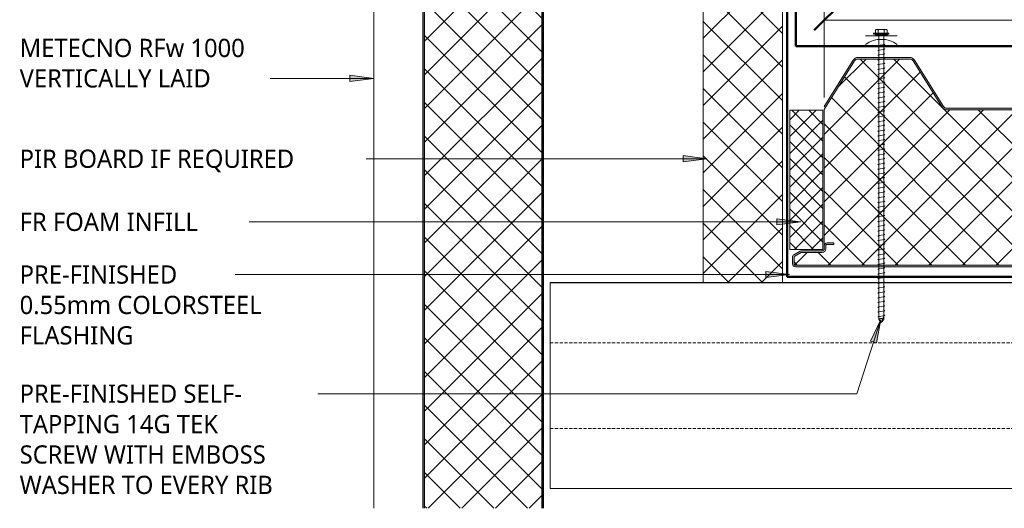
# Model space of a CAD drawing. Header units: millimetres. Extents: x -437 to 1002, y -5 to 689.
# Tile 1 of 5: x -437 to 185, y -5 to 303. Entities that reach past the tile are written whole.
import ezdxf

# ---------------------------------------------------------------- set-up
doc = ezdxf.new("R2010")
doc.units = ezdxf.units.MM
doc.linetypes.add('Dash Short', pattern=[3, 2, -1])
for name, color, linetype, lineweight in [('A-ANNO-DIMS', 211, 'Continuous', 9), ('A-ANNO-DIMS-5', 211, 'Continuous', 9), ('A-DETL', 90, 'Continuous', 13), ('A-DETL-GENF', 92, 'Continuous', 13), ('G-ANNO-TEXT', 231, 'Continuous', 9)]:
    doc.layers.add(name, color=color, linetype=linetype, lineweight=lineweight)
doc.styles.add('Yu Gothic', font='Yu Gothic.ttf', dxfattribs={"height": 11.5})
doc.styles.add('Yu Gothic_1', font='Yu Gothic.ttf', dxfattribs={"height": 10})
doc.dimstyles.new('Diagonal_2', dxfattribs={"dimscale": 304.8, "dimtxt": 11.609035, "dimasz": 0.04101, "dimexe": 0.03937, "dimexo": 0.024606, "dimgap": 0.024606, "dimtad": 1, "dimdec": 0, "dimzin": 0, "dimdsep": 46, "dimtxsty": 'Yu Gothic_1', "dimblk1": 'OBLIQUE', "dimblk2": 'OBLIQUE', "dimsah": 1, "dimcen": 0.09, "dimazin": 0, "dimtfac": 1, "dimtdec": 4, "dimtix": 1, "dimtmove": 2, "dimatfit": 3, "dimfxl": 1, "dimtvp": 1, "dimtfill": 1, "dimtolj": 1, "dimtzin": 0, "dimarcsym": 2})

# ---------------------------------------------------------------- blocks, each defined once
blk = doc.blocks.new('Metecno RFw 1000 - FLAT FINISH - RFw 1000 100mm - FLAT-4181614-07  BARGE_PARAPET DETAIL2')
at = {"layer": 'A-DETL-GENF'}
h = blk.add_hatch(color=256, dxfattribs=at)
h.paths.add_polyline_path([(1009.07, 0), (367.69, 0), (367.69, -1), (1018.41, -1.03), (1018.77, -1.23), (1018.97, -1.59), (1019, -1.8), (1018.97, -6.17), (1018.77, -6.53), (1018.6, -6.65), (1014.54, -9), (1001.2, -9), (1000.63, -9.07), (1000.1, -9.29), (999.64, -9.64), (999.29, -10.1), (999.07, -10.63), (999, -11.2), (998.97, -13.41), (998.77, -13.76), (998.41, -13.97), (998.2, -14), (994, -14), (994, -15), (998.41, -14.97), (998.67, -14.94), (999.1, -14.76), (999.47, -14.47), (999.84, -13.89), (999.94, -13.67), (1000, -13.2), (1000.04, -10.89), (1000.16, -10.6), (1000.35, -10.35), (1000.65, -10.14), (1000.89, -10.04), (1001.2, -10), (1014.54, -9.97), (1014.79, -9.94), (1015.22, -9.76), (1019.1, -7.52), (1019.47, -7.23), (1019.84, -6.65), (1019.94, -6.43), (1020, -5.96), (1020, -1.8), (1019.9, -1.23), (1019.76, -0.9), (1019.47, -0.53), (1019, -0.2), (1018.6, -0.05), (1018.2, 0)])
h.paths.add_polyline_path([(879.95, -99), (879.19, -99.07), (878.46, -99.29), (876.68, -100), (862.07, -100), (860.28, -99.29), (859.55, -99.07), (858.79, -99), (815.95, -99), (815.19, -99.07), (814.46, -99.29), (812.68, -100), (798.07, -100), (796.28, -99.29), (795.55, -99.07), (794.79, -99), (752.04, -99), (751.18, -99.11), (750.39, -99.43), (749.69, -99.93), (749.15, -100.6), (730.91, -129.78), (730.5, -130.29), (729.97, -130.67), (729.36, -130.92), (728.71, -131), (696.04, -131), (695.38, -130.92), (694.77, -130.67), (694.25, -130.29), (693.83, -129.78), (675.59, -100.6), (675.05, -99.93), (674.36, -99.43), (673.56, -99.11), (672.71, -99), (629.95, -99), (629.19, -99.07), (628.46, -99.29), (626.68, -100), (612.07, -100), (610.28, -99.29), (609.55, -99.07), (608.79, -99), (565.95, -99), (565.19, -99.07), (564.46, -99.29), (562.68, -100), (548.07, -100), (546.28, -99.29), (545.55, -99.07), (544.79, -99), (502.04, -99), (501.18, -99.11), (500.39, -99.43), (499.69, -99.93), (499.15, -100.6), (480.91, -129.78), (480.5, -130.29), (479.97, -130.67), (479.36, -130.92), (478.71, -131), (446.04, -131), (445.38, -130.92), (444.77, -130.67), (444.25, -130.29), (443.83, -129.78), (425.59, -100.6), (425.05, -99.93), (424.36, -99.43), (423.56, -99.11), (422.71, -99), (379.95, -99), (379.19, -99.07), (378.46, -99.29), (376.68, -100), (367.69, -100), (367.69, -101), (376.86, -100.95), (377.41, -100.79), (379.38, -100.05), (379.95, -100), (422.71, -100), (423.31, -100.08), (423.87, -100.3), (424.36, -100.66), (424.74, -101.13), (442.98, -130.31), (443.56, -131.01), (444.29, -131.55), (445.13, -131.89), (446.04, -132), (478.71, -132), (479.61, -131.89), (480.5, -131.52), (481.2, -131), (481.76, -130.31), (500, -101.13), (500.39, -100.66), (500.87, -100.3), (501.43, -100.08), (502.04, -100), (545.36, -100.05), (546.28, -100.36), (547.88, -100.95), (548.45, -101), (562.86, -100.95), (563.41, -100.79), (565.38, -100.05), (565.95, -100), (609.36, -100.05), (610.28, -100.36), (611.88, -100.95), (612.45, -101), (626.86, -100.95), (627.41, -100.79), (629.38, -100.05), (629.95, -100), (672.71, -100), (673.31, -100.08), (673.87, -100.3), (674.36, -100.66), (674.74, -101.13), (692.98, -130.31), (693.56, -131.01), (694.29, -131.55), (695.13, -131.89), (696.04, -132), (728.71, -132), (729.61, -131.89), (730.45, -131.55), (731.2, -131), (731.76, -130.31), (750, -101.13), (750.39, -100.66), (750.87, -100.3), (751.43, -100.08), (752.04, -100), (795.36, -100.05), (796.28, -100.36), (797.88, -100.95), (798.45, -101), (812.86, -100.95), (813.41, -100.79), (815.38, -100.05), (815.95, -100), (859.36, -100.05), (860.28, -100.36), (861.88, -100.95), (862.45, -101), (876.86, -100.95), (877.41, -100.79), (879.38, -100.05), (879.95, -100), (922.71, -100), (923.31, -100.08), (923.87, -100.3), (924.36, -100.66), (924.89, -101.36), (942.98, -130.31), (943.56, -131.01), (944.29, -131.55), (945.13, -131.89), (946.04, -132), (978.71, -132), (979.61, -131.89), (980.45, -131.55), (981.19, -131.01), (981.76, -130.31), (1000, -101.13), (999.15, -100.6), (980.91, -129.78), (980.5, -130.29), (979.97, -130.67), (979.36, -130.92), (978.71, -131), (946.04, -131), (945.38, -130.92), (944.77, -130.67), (944.25, -130.29), (943.83, -129.78), (925.59, -100.6), (924.89, -99.82), (924.36, -99.43), (923.56, -99.11), (922.71, -99)])
h = blk.add_hatch(dxfattribs=at)
h.set_pattern_fill('FP_4', color=256, style=0, pattern_type=2)
h.set_pattern_definition([(225, (1071.087, 147.553), (10.6066, -10.6066), []), (315, (1071.087, 147.553), (10.6066, 10.6066), [])])
h.paths.add_polyline_path([(1018.2, -1), (367.69, -1), (367.69, -100), (376.68, -100), (378.46, -99.29), (379.19, -99.07), (379.95, -99), (422.71, -99), (423.56, -99.11), (424.36, -99.43), (425.05, -99.93), (425.59, -100.6), (443.83, -129.78), (444.25, -130.29), (444.77, -130.67), (445.38, -130.92), (446.04, -131), (478.71, -131), (479.36, -130.92), (479.97, -130.67), (480.5, -130.29), (480.91, -129.78), (499.15, -100.6), (499.69, -99.93), (500.39, -99.43), (501.18, -99.11), (502.04, -99), (544.79, -99), (545.55, -99.07), (546.28, -99.29), (548.07, -100), (562.68, -100), (564.46, -99.29), (565.19, -99.07), (565.95, -99), (608.79, -99), (609.55, -99.07), (610.28, -99.29), (612.07, -100), (626.68, -100), (628.46, -99.29), (629.19, -99.07), (629.95, -99), (672.71, -99), (673.56, -99.11), (674.36, -99.43), (675.05, -99.93), (675.59, -100.6), (693.83, -129.78), (694.25, -130.29), (694.77, -130.67), (695.38, -130.92), (696.04, -131), (728.71, -131), (729.36, -130.92), (729.97, -130.67), (730.5, -130.29), (730.91, -129.78), (749.15, -100.6), (749.69, -99.93), (750.39, -99.43), (751.18, -99.11), (752.04, -99), (794.79, -99), (795.55, -99.07), (796.28, -99.29), (798.07, -100), (812.68, -100), (814.46, -99.29), (815.19, -99.07), (815.95, -99), (858.79, -99), (859.55, -99.07), (860.28, -99.29), (862.07, -100), (876.68, -100), (878.46, -99.29), (879.19, -99.07), (879.95, -99), (922.71, -99), (923.56, -99.11), (924.36, -99.43), (925.05, -99.93), (925.59, -100.6), (943.83, -129.78), (944.25, -130.29), (944.77, -130.67), (945.38, -130.92), (946.04, -131), (978.71, -131), (979.36, -130.92), (979.97, -130.67), (980.5, -130.29), (980.91, -129.78), (1000, -99.24), (1000, -13.2), (999.94, -13.67), (999.76, -14.1), (999.47, -14.47), (999.1, -14.76), (998.67, -14.94), (998.2, -15), (994, -15), (994, -14), (998.41, -13.97), (998.77, -13.76), (998.89, -13.6), (999, -13.2), (999, -11.2), (999.07, -10.63), (999.29, -10.1), (999.64, -9.64), (1000.1, -9.29), (1000.65, -9.07), (1001.2, -9), (1014.54, -9), (1018.77, -6.53), (1018.89, -6.36), (1019, -5.96), (1019, -1.8), (1018.89, -1.4), (1018.6, -1.11), (1018.41, -1.03)])
for p, q in [((1018.2, 0), (367.69, 0)), ((1018.2, -1), (367.69, -1)), ((1019, -5.96), (1019, -1.8)), ((1020, -5.96), (1020, -1.8)), ((999, -13.2), (999, -11.2)), ((1000, -13.2), (1000, -11.2)), ((1001.2, -9), (1014.54, -9)), ((1001.2, -10), (1014.32, -10)), ((1014.54, -9), (1018.6, -6.65)), ((1015.22, -9.76), (1019.1, -7.52)), ((994, -15), (994, -14)), ((994, -14), (998.2, -14)), ((998.2, -15), (994, -15)), ((1000, -99.24), (1000, -13.2)), ((879.95, -99), (922.71, -99)), ((980.91, -129.78), (1000, -99.24)), ((879.95, -100), (922.71, -100)), ((924.74, -101.13), (942.98, -130.31)), ((925.59, -100.6), (943.83, -129.78)), ((981.76, -130.31), (1000, -101.13)), ((1000, -101.13), (999.15, -100.6)), ((946.04, -131), (978.71, -131)), ((946.04, -132), (978.71, -132))]:
    blk.add_line(p, q, dxfattribs=at)
for centre, radius, start, end in [((1018.2, -1.8), 1.8, 360, 90), ((1018.2, -1.8), 0.8, 360, 90), ((1018.2, -5.96), 0.8, 300, 0), ((1018.2, -1.8), 0.8, 360, 30), ((1018.2, -5.96), 0.8, 330, 0), ((1018.2, -5.96), 1.8, 300, 360), ((1001.2, -11.2), 2.2, 90, 180), ((1001.2, -11.2), 1.2, 90, 180), ((1014.32, -8.2), 1.8, 270, 300), ((998.2, -13.2), 1.8, 270, 360), ((998.2, -13.2), 0.8, 270, 0), ((998.2, -13.2), 0.8, 330, 0), ((922.71, -102.4), 3.4, 32.00538, 90), ((922.71, -102.4), 2.4, 32.00538, 90), ((946.04, -128.4), 3.6, 212.00538, 270), ((946.04, -128.4), 2.6, 212.00538, 270), ((978.71, -128.4), 2.6, 270, 327.99462), ((978.71, -128.4), 3.6, 270, 327.99462)]:
    blk.add_arc(centre, radius, start, end, dxfattribs=at)
blk = doc.blocks.new('Thermospan Insulated Panel3 - 75mm-4395490-07  BARGE_PARAPET DETAIL2')
at = {"layer": 'A-DETL-GENF'}
h = blk.add_hatch(color=256, dxfattribs=at)
h.paths.add_polyline_path([(233.77, -31.26), (233.77, -32), (702.23, -32), (702.23, -31), (233.77, -31)])
h.paths.add_polyline_path([(756.22, -31.88), (756.22, -32), (860, -32), (860, -31), (756.22, -31)])
h = blk.add_hatch(dxfattribs=at)
h.set_pattern_fill('FP_6', color=256, style=0, pattern_type=2)
h.set_pattern_definition([(315, (238.622, -213.135), (10.6066, 10.6066), []), (45, (238.622, -213.135), (-10.6066, 10.6066), [])])
h.paths.add_polyline_path([(233.77, -32), (233.77, -106), (702.23, -106), (702.23, -32), (356.19, -32)])
h.paths.add_polyline_path([(756.22, -106), (860, -106), (860, -32), (756.22, -32), (756.22, -89.97)])
h = blk.add_hatch(color=256, dxfattribs=at)
h.paths.add_polyline_path([(233.77, -106), (233.77, -107), (702.23, -107), (702.23, -106), (356.19, -106)])
h.paths.add_polyline_path([(756.22, -106), (756.22, -107), (860, -107), (860, -106), (766.43, -106)])
for p, q in [((233.77, 0), (702.23, 0)), ((756.22, 0), (860, 0)), ((860, 0), (860, -107)), ((702.23, -32), (233.77, -32)), ((813.39, -32), (756.22, -32)), ((835.6, -32), (813.39, -32)), ((860, -32), (835.6, -32))]:
    blk.add_line(p, q, dxfattribs=at)
at = {"layer": 'A-DETL-GENF', "lineweight": 25}
for p, q in [((702.23, -31), (233.77, -31)), ((813.39, -31), (756.22, -31)), ((835.6, -31), (813.39, -31)), ((860, -31), (835.6, -31)), ((702.23, -106), (233.77, -106)), ((233.77, -107), (702.23, -107)), ((860, -106), (756.22, -106)), ((756.22, -107), (860, -107))]:
    blk.add_line(p, q, dxfattribs=at)
blk = doc.blocks.new('Screw emboss washer 01 - Screw emboss washer 01-4734844-07  BARGE_PARAPET DETAIL2')
at = {"layer": 'A-DETL-GENF'}
blk.add_hatch(color=256, dxfattribs=at).paths.add_polyline_path([(3.67, 3.59), (3.67, 4.59), (-3.67, 4.59), (-3.67, 3.59)])
for p, q in [((-3.67, 5.09), (-3.67, 7.07)), ((-2.76, 7.57), (2.76, 7.57)), ((-1.85, 5.09), (-1.85, 7.07)), ((1.85, 5.09), (1.85, 7.07)), ((3.67, 5.09), (3.67, 7.07)), ((0, 3.59), (-10, 3.59)), ((4.79, 5.09), (-4.79, 5.09)), ((-4.79, 5.09), (-4.79, 4.59)), ((-3.67, 4.59), (-4.79, 4.59)), ((3.67, 4.59), (-3.67, 4.59)), ((-3.67, 4.59), (-3.67, 3.59)), ((-3.67, 3.59), (3.67, 3.59)), ((-1.6, 3.59), (-1.6, -175.34)), ((0, 3.59), (10, 3.59)), ((1.6, -175.34), (1.6, 3.59)), ((4.79, 4.59), (3.67, 4.59)), ((3.67, 3.59), (3.67, 4.59)), ((4.79, 4.59), (4.79, 5.09)), ((2.17, -1.91), (-2.17, -2.67)), ((-2.17, -2.67), (-1.6, -3)), ((2.17, -4.91), (-2.17, -5.67)), ((-2.17, -5.67), (-1.6, -6)), ((1.6, -1.58), (2.17, -1.91)), ((1.6, -4.58), (2.17, -4.91)), ((2.17, -7.91), (-2.17, -8.67)), ((-2.17, -8.67), (-1.6, -9)), ((2.17, -10.91), (-2.17, -11.67)), ((-2.17, -11.67), (-1.6, -12)), ((1.6, -7.58), (2.17, -7.91)), ((1.6, -10.58), (2.17, -10.91)), ((2.17, -13.91), (-2.17, -14.67)), ((-2.17, -14.67), (-1.6, -15)), ((2.17, -16.91), (-2.17, -17.67)), ((-2.17, -17.67), (-1.6, -18)), ((1.6, -13.58), (2.17, -13.91)), ((1.6, -16.58), (2.17, -16.91)), ((2.17, -19.91), (-2.17, -20.67)), ((-2.17, -20.67), (-1.6, -21)), ((2.17, -22.91), (-2.17, -23.67)), ((-2.17, -23.67), (-1.6, -24)), ((1.6, -19.58), (2.17, -19.91)), ((1.6, -22.58), (2.17, -22.91)), ((2.17, -25.91), (-2.17, -26.67)), ((-2.17, -26.67), (-1.6, -27)), ((2.17, -28.91), (-2.17, -29.67)), ((-2.17, -29.67), (-1.6, -30)), ((1.6, -25.58), (2.17, -25.91)), ((1.6, -28.58), (2.17, -28.91)), ((2.17, -31.91), (-2.17, -32.67)), ((-2.17, -32.67), (-1.6, -33)), ((2.17, -34.91), (-2.17, -35.67)), ((-2.17, -35.67), (-1.6, -36)), ((1.6, -31.58), (2.17, -31.91)), ((1.6, -34.58), (2.17, -34.91)), ((2.17, -37.91), (-2.17, -38.67)), ((-2.17, -38.67), (-1.6, -39)), ((2.17, -40.91), (-2.17, -41.67)), ((-2.17, -41.67), (-1.6, -42)), ((1.6, -37.58), (2.17, -37.91)), ((1.6, -40.58), (2.17, -40.91)), ((2.17, -43.91), (-2.17, -44.67)), ((-2.17, -44.67), (-1.6, -45)), ((2.17, -46.91), (-2.17, -47.67)), ((-2.17, -47.67), (-1.6, -48)), ((1.6, -43.58), (2.17, -43.91)), ((1.6, -46.58), (2.17, -46.91)), ((1.6, -49.58), (2.17, -49.91)), ((2.17, -49.91), (-2.17, -50.67)), ((-2.17, -50.67), (-1.6, -51)), ((2.17, -52.91), (-2.17, -53.67)), ((-2.17, -53.67), (-1.6, -54)), ((2.17, -55.91), (-2.17, -56.67)), ((1.6, -52.58), (2.17, -52.91)), ((1.6, -55.58), (2.17, -55.91)), ((-2.17, -56.67), (-1.6, -57)), ((2.17, -58.91), (-2.17, -59.67)), ((-2.17, -59.67), (-1.6, -60)), ((2.17, -61.91), (-2.17, -62.67)), ((1.6, -58.58), (2.17, -58.91)), ((1.6, -61.58), (2.17, -61.91)), ((-2.17, -62.67), (-1.6, -63)), ((2.17, -64.91), (-2.17, -65.67)), ((-2.17, -65.67), (-1.6, -66)), ((2.17, -67.91), (-2.17, -68.67)), ((1.6, -64.58), (2.17, -64.91)), ((1.6, -67.58), (2.17, -67.91)), ((-2.17, -68.67), (-1.6, -69)), ((2.17, -70.91), (-2.17, -71.67)), ((-2.17, -71.67), (-1.6, -72)), ((2.17, -73.91), (-2.17, -74.67)), ((1.6, -70.58), (2.17, -70.91)), ((1.6, -73.58), (2.17, -73.91)), ((-2.17, -74.67), (-1.6, -75)), ((2.17, -76.91), (-2.17, -77.67)), ((-2.17, -77.67), (-1.6, -78)), ((2.17, -79.91), (-2.17, -80.67)), ((-2.17, -80.67), (-1.6, -81)), ((1.6, -76.58), (2.17, -76.91)), ((1.6, -79.58), (2.17, -79.91)), ((2.17, -82.91), (-2.17, -83.67)), ((-2.17, -83.67), (-1.6, -84)), ((2.17, -85.91), (-2.17, -86.67)), ((-2.17, -86.67), (-1.6, -87)), ((1.6, -82.58), (2.17, -82.91)), ((1.6, -85.58), (2.17, -85.91)), ((2.17, -88.91), (-2.17, -89.67)), ((-2.17, -89.67), (-1.6, -90)), ((2.17, -91.91), (-2.17, -92.67)), ((-2.17, -92.67), (-1.6, -93)), ((1.6, -88.58), (2.17, -88.91)), ((1.6, -91.58), (2.17, -91.91)), ((2.17, -94.91), (-2.17, -95.67)), ((-2.17, -95.67), (-1.6, -96)), ((2.17, -97.91), (-2.17, -98.67)), ((-2.17, -98.67), (-1.6, -99)), ((1.6, -94.58), (2.17, -94.91)), ((1.6, -97.58), (2.17, -97.91)), ((2.17, -100.91), (-2.17, -101.67)), ((-2.17, -101.67), (-1.6, -102)), ((2.17, -103.91), (-2.17, -104.67)), ((-2.17, -104.67), (-1.6, -105)), ((1.6, -100.58), (2.17, -100.91)), ((1.6, -103.58), (2.17, -103.91)), ((2.17, -106.91), (-2.17, -107.67)), ((-2.17, -107.67), (-1.6, -108)), ((2.17, -109.91), (-2.17, -110.67)), ((-2.17, -110.67), (-1.6, -111)), ((1.6, -106.58), (2.17, -106.91)), ((1.6, -109.58), (2.17, -109.91)), ((2.17, -112.91), (-2.17, -113.67)), ((-2.17, -113.67), (-1.6, -114)), ((2.17, -115.91), (-2.17, -116.67)), ((-2.17, -116.67), (-1.6, -117)), ((1.6, -112.58), (2.17, -112.91)), ((1.6, -115.58), (2.17, -115.91)), ((2.17, -118.91), (-2.17, -119.67)), ((-2.17, -119.67), (-1.6, -120)), ((2.17, -121.91), (-2.17, -122.67)), ((-2.17, -122.67), (-1.6, -123)), ((1.6, -118.58), (2.17, -118.91)), ((1.6, -121.58), (2.17, -121.91)), ((2.17, -124.91), (-2.17, -125.67)), ((-2.17, -125.67), (-1.6, -126)), ((2.17, -127.91), (-2.17, -128.67)), ((-2.17, -128.67), (-1.6, -129)), ((1.6, -124.58), (2.17, -124.91)), ((1.6, -127.58), (2.17, -127.91)), ((2.17, -130.91), (-2.17, -131.67)), ((-2.17, -131.67), (-1.6, -132)), ((2.17, -133.91), (-2.17, -134.67)), ((-2.17, -134.67), (-1.6, -135)), ((1.6, -130.58), (2.17, -130.91)), ((1.6, -133.58), (2.17, -133.91)), ((1.6, -136.58), (2.17, -136.91)), ((2.17, -136.91), (-2.17, -137.67)), ((-2.17, -137.67), (-1.6, -138)), ((2.17, -139.91), (-2.17, -140.67)), ((-2.17, -140.67), (-1.6, -141)), ((2.17, -142.91), (-2.17, -143.67)), ((1.6, -139.58), (2.17, -139.91)), ((1.6, -142.58), (2.17, -142.91)), ((-2.17, -143.67), (-1.6, -144)), ((2.17, -145.91), (-2.17, -146.67)), ((-2.17, -146.67), (-1.6, -147)), ((2.17, -148.91), (-2.17, -149.67)), ((1.6, -145.58), (2.17, -145.91)), ((1.6, -148.58), (2.17, -148.91)), ((-2.17, -149.67), (-1.6, -150)), ((2.17, -151.91), (-2.17, -152.67)), ((-2.17, -152.67), (-1.6, -153)), ((2.17, -154.91), (-2.17, -155.67)), ((1.6, -151.58), (2.17, -151.91)), ((1.6, -154.58), (2.17, -154.91)), ((-2.17, -155.67), (-1.6, -156)), ((2.17, -157.91), (-2.17, -158.67)), ((-2.17, -158.67), (-1.6, -159)), ((2.17, -160.91), (-2.17, -161.67)), ((1.6, -157.58), (2.17, -157.91)), ((1.6, -160.58), (2.17, -160.91)), ((-2.17, -161.67), (-1.6, -162)), ((2.17, -163.91), (-2.17, -164.67)), ((-2.17, -164.67), (-1.6, -165)), ((2.17, -166.91), (-2.17, -167.67)), ((-2.17, -167.67), (-1.6, -168)), ((1.6, -163.58), (2.17, -163.91)), ((1.6, -166.58), (2.17, -166.91)), ((2.17, -169.91), (-2.17, -170.67)), ((-2.17, -170.67), (-1.6, -171)), ((2.17, -172.91), (-2.17, -173.67)), ((-2.17, -173.67), (-1.6, -174)), ((0, -177.24), (1.6, -173.29)), ((1.6, -169.58), (2.17, -169.91)), ((1.6, -172.58), (2.17, -172.91)), ((-1.6, -175.34), (0, -177.24)), ((1.6, -175.34), (0, -177.24))]:
    blk.add_line(p, q, dxfattribs=at)
for centre, radius, start, end in [((-2.76, 6.49), 1.08, 32.38007, 147.61993), ((0, 3.9), 3.67, 59.72736, 120.27264), ((2.76, 6.49), 1.08, 32.38007, 147.61993), ((0, -16.12), 17.4, 54.91533, 125.08467), ((0.08, -177.97), 3.11, 74.30592, 122.49751)]:
    blk.add_arc(centre, radius, start, end, dxfattribs=at)
blk = doc.blocks.new('DIMBLOCK7-07  BARGE_PARAPET DETAIL2')
at = {"layer": 'A-ANNO-DIMS-5'}
for p, q in [((71.09, 303.01), (71.09, 315.01)), ((270.77, 303.01), (270.77, 315.01)), ((71.09, 303.01), (270.77, 303.01)), ((71.09, 303.01), (71.09, 254.29)), ((270.77, 303.01), (270.77, 294.2))]:
    blk.add_line(p, q, dxfattribs=at)
at = {"layer": 'A-ANNO-DIMS-5', "lineweight": 50}
for p, q in [((71.09, 303.01), (77.34, 309.26)), ((270.77, 303.01), (277.02, 309.26)), ((71.09, 303.01), (64.84, 296.76)), ((270.77, 303.01), (264.52, 296.76))]:
    blk.add_line(p, q, dxfattribs=at)
at = {"layer": 'A-ANNO-DIMS-5', "color": 0, "insert": (137.29, 334.11), "char_height": 10, "width": 89.5261, "attachment_point": 1, "line_spacing_factor": 1.024327, "style": 'Yu Gothic_1', "bg_fill": 3, "box_fill_scale": 1.25, "bg_fill_color": 256, "bg_fill_true_color": 13158600, "bg_fill_transparency": 0}
blk.add_mtext('MIN. 2 RIBS', dxfattribs=at)
blk = doc.blocks.new('_Oblique')
at = {"color": 0, "linetype": 'ByBlock', "lineweight": -2}
blk.add_line((-0.5, -0.5), (0.5, 0.5), dxfattribs=at)

msp = doc.modelspace()

# ---------------------------------------------------------------- hatches: boundary and pattern name
at = {"layer": 'A-DETL-GENF'}
h = msp.add_hatch(dxfattribs=at)
h.set_pattern_fill('FP_1', color=253, style=0, pattern_type=2)
h.set_pattern_definition([(45, (0, 0), (-10.6066, 10.6066), []), (135, (0, 0), (-10.6066, -10.6066), [])])
h.paths.add_polyline_path([(44.7, 137.55), (44.7, 344.72), (44.2, 344.34), (43.48, 344.04), (42.7, 343.94), (24.43, 343.99), (23.99, 344.04), (23.27, 344.34), (22.65, 344.81), (22.14, 345.5), (21.86, 346.26), (21.77, 346.9), (21.86, 347.67), (22.14, 348.39), (22.6, 349.01), (26.03, 352.39), (26.27, 352.49), (26.53, 352.52), (26.79, 352.49), (27.03, 352.39), (27.24, 352.23), (27.39, 352.02), (27.49, 351.78), (27.53, 351.52), (27.49, 351.26), (27.39, 351.02), (27.03, 350.61), (23.85, 347.38), (23.75, 347.15), (23.72, 346.9), (23.75, 346.65), (23.85, 346.42), (24, 346.22), (24.2, 346.07), (24.43, 345.98), (24.76, 345.94), (42.96, 345.98), (43.32, 346.17), (43.41, 346.23), (43.57, 346.44), (43.67, 346.68), (43.7, 346.94), (43.7, 404.57), (-5.3, 404.57), (-5.3, 137.55), (11.52, 137.55)])
h = msp.add_hatch(dxfattribs=at)
h.set_pattern_fill('FP_5', color=9, style=0, pattern_type=2)
h.set_pattern_definition([(45, (0, 0), (-5.3033, 5.3033), []), (135, (0, 0), (-5.3033, -5.3033), [])])
h.paths.add_polyline_path([(62.02, 158.39), (70.26, 158.39), (70.26, 246.29), (49.31, 246.29), (49.31, 158.39)])
at = {"layer": 'G-ANNO-TEXT'}
for points in [[(-213.2, 266.37), (-228.2, 268.34), (-228.2, 264.39)], [(-2.92, 215.65), (-17.92, 217.62), (-17.92, 213.68)], [(56.29, 175.84), (41.29, 177.82), (41.29, 173.87)], [(49.2, 142.61), (34.2, 144.59), (34.2, 140.64)], [(106.85, 114.33), (100.38, 100.65), (104.14, 99.44)]]:
    msp.add_hatch(color=7, dxfattribs=at).paths.add_polyline_path(points)

# ---------------------------------------------------------------- linework, layer by layer
at = {"layer": 'A-DETL', "lineweight": 50}
for p, q in [((53.2, 286.7), (53.2, 458)), ((47.7, 141.11), (47.7, 436.74)), ((270.77, 286.7), (53.2, 286.7)), ((47.7, 141.11), (249.57, 141.11))]:
    msp.add_line(p, q, dxfattribs=at)
at = {"layer": 'A-DETL'}
for p, q in [((-5.3, 404.57), (-5.3, 137.55)), ((44.7, 137.55), (44.7, 344.72)), ((70.26, 246.29), (49.31, 246.29)), ((49.31, 246.29), (49.31, 158.39)), ((70.26, 158.39), (70.26, 246.29)), ((49.31, 158.39), (70.26, 158.39)), ((-101.84, 137.55), (-101.84, 7.55)), ((-5.3, 137.55), (44.7, 137.55)), ((-101.84, 7.55), (670.19, 7.55))]:
    msp.add_line(p, q, dxfattribs=at)
at = {"layer": 'A-DETL', "lineweight": 25}
msp.add_line((-101.84, 137.55), (703.4, 137.55), dxfattribs=at)
at = {"layer": 'A-DETL', "linetype": 'Dash Short'}
for p, q in [((-101.84, 99.55), (670.19, 99.55)), ((-101.84, 45.55), (670.19, 45.55))]:
    msp.add_line(p, q, dxfattribs=at)
at = {"layer": 'G-ANNO-TEXT', "color": 7}
for p, q in [((-213.2, 266.37), (-228.2, 268.34)), ((-228.2, 268.34), (-228.2, 264.39)), ((-266.45, 266.37), (-298.46, 266.37)), ((-213.2, 266.37), (-266.45, 266.37)), ((-228.2, 264.39), (-213.2, 266.37)), ((-2.92, 215.65), (-17.92, 217.62)), ((-17.92, 217.62), (-17.92, 213.68)), ((-242.16, 215.65), (-248.52, 215.65)), ((-2.92, 215.65), (-242.16, 215.65)), ((-17.92, 213.68), (-2.92, 215.65)), ((-295.65, 175.84), (-309.38, 175.84)), ((56.29, 175.84), (-295.65, 175.84)), ((56.29, 175.84), (41.29, 177.82)), ((41.29, 177.82), (41.29, 173.87)), ((41.29, 173.87), (56.29, 175.84)), ((49.2, 142.61), (34.2, 144.59)), ((34.2, 144.59), (34.2, 140.64)), ((-269.76, 142.61), (-316.65, 142.61)), ((49.2, 142.61), (-269.76, 142.61)), ((34.2, 140.64), (49.2, 142.61)), ((106.85, 114.33), (91.78, 67.46)), ((106.85, 114.33), (100.38, 100.65)), ((104.14, 99.44), (106.85, 114.33)), ((100.38, 100.65), (104.14, 99.44)), ((-248.86, 67.46), (-273.66, 67.46)), ((91.78, 67.46), (-248.86, 67.46))]:
    msp.add_line(p, q, dxfattribs=at)

# ---------------------------------------------------------------- block references
at = {"layer": 'A-DETL-GENF'}
for name, p, rotation in [('Thermospan Insulated Panel3 - 75mm-4395490-07  BARGE_PARAPET DETAIL2', (-213.13, -238.62), 89.9999999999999), ('Metecno RFw 1000 - FLAT FINISH - RFw 1000 100mm - FLAT-4181614-07  BARGE_PARAPET DETAIL2', (1071.09, 147.55), 180)]:
    msp.add_blockref(name, p, dxfattribs=dict(at, rotation=rotation))
msp.add_blockref('Screw emboss washer 01 - Screw emboss washer 01-4734844-07  BARGE_PARAPET DETAIL2', (107.1, 289.68), dxfattribs=at)

# ---------------------------------------------------------------- texts
at = {"layer": 'G-ANNO-TEXT', "color": 7, "char_height": 11.5, "attachment_point": 1, "style": 'Yu Gothic', "bg_fill": 3, "box_fill_scale": 1.25, "bg_fill_color": 256, "bg_fill_true_color": 13158600, "bg_fill_transparency": 0}
for s, insert, width in [('METECNO RFw 1000 ', (-436.62, 291.3), 181.9831), ('VERTICALLY LAID', (-436.62, 272.12), 155.1265), ('PIR BOARD IF REQUIRED', (-436.62, 221.4), 215.6539), ('FR FOAM INFILL', (-436.62, 181.59), 141.8987), ('PRE-FINISHED ', (-436.62, 148.36), 133.0801), ('0.55mm COLORSTEEL ', (-436.62, 129.18), 189.9999), ('FLASHING ', (-436.62, 110), 95.4008), ('PRE-FINISHED SELF-', (-436.62, 73.21), 185.1898), ('TAPPING 14G TEK ', (-436.62, 54.03), 162.7426), ('SCREW WITH EMBOSS ', (-436.62, 34.85), 202.0252), ('WASHER TO EVERY RIB', (-436.62, 15.67), 204.0295)]:
    msp.add_mtext(s, dxfattribs=dict(at, insert=insert, width=width))

# ---------------------------------------------------------------- next in the draw order: dimensions: what is measured, and where the dimension line sits
at = {"layer": 'A-ANNO-DIMS'}
dim = msp.add_linear_dim(base=(270.77, 303.01), p1=(71.09, 246.79), p2=(270.77, 286.7), text='MIN. 2 RIBS', dimstyle='Diagonal_2', override={"dimpost": '<>', "dimfxl": 203.633793}, dxfattribs=at)
dim.commit()
dim.dimension.update_dxf_attribs({"geometry": 'DIMBLOCK7-07  BARGE_PARAPET DETAIL2', "text_midpoint": (182.05, 327.44), "dimtype": 160})

doc.saveas('drawing.dxf')
